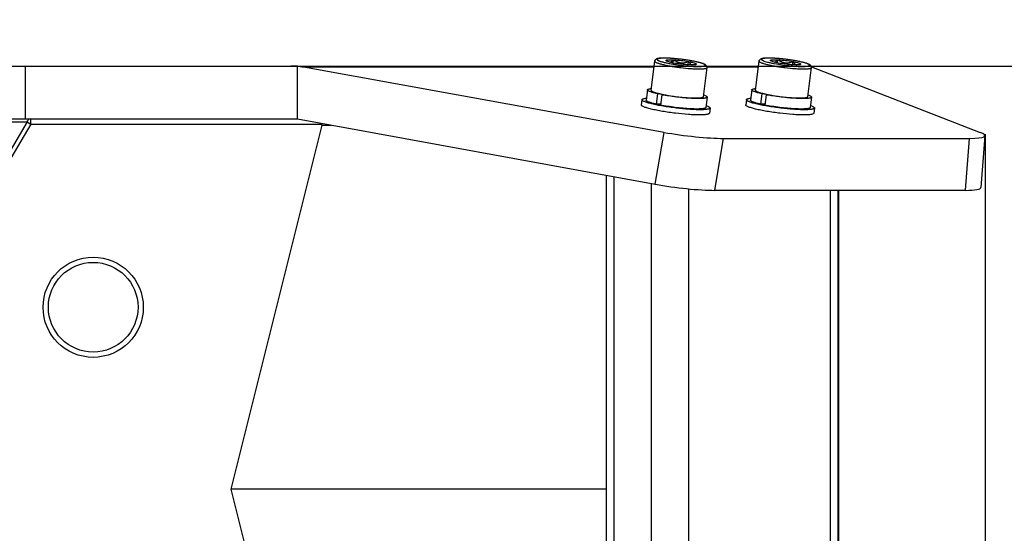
# Model space of a CAD drawing. Header units: millimetres. Extents: x 0 to 420, y 0 to 297.
# Tile 148 of 256: x 134 to 153, y 139 to 149. Entities that reach past the tile are written whole.
import ezdxf

# ---------------------------------------------------------------- set-up
doc = ezdxf.new("R2010")
doc.units = ezdxf.units.MM
doc.header["$LTSCALE"] = 23.1
doc.layers.get('0').update_dxf_attribs({"linetype": 'CONTINUOUS'})
doc.layers.add('DIM_PILOTEES', color=7, linetype='CONTINUOUS')
doc.styles.get("Standard").update_dxf_attribs({"font": 'txt', "width": 0.7})
doc.dimstyles.new('DIMSTYLE_1', dxfattribs={"dimtxt": 2.5, "dimasz": 3.5, "dimexe": 2, "dimexo": 0, "dimtad": 1, "dimdec": 0, "dimlfac": 10, "dimdsep": 46, "dimtxsty": 'Standard', "dimblk": '_FILLED', "dimblk1": '_FILLED', "dimblk2": '_FILLED', "dimcen": 0.09, "dimazin": 2, "dimtp": 1.2, "dimtm": 1.2, "dimtfac": 1, "dimtdec": 0, "dimtofl": 0, "dimtmove": 0, "dimatfit": 3, "dimldrblk": '_FILLED', "dimfxl": 0, "dimtolj": 1, "dimarcsym": 0})
doc.dimstyles.new('DIMSTYLE_2', dxfattribs={"dimtxt": 2.5, "dimasz": 3.5, "dimexe": 2, "dimexo": 0, "dimtad": 1, "dimdec": 0, "dimlfac": 10, "dimdsep": 46, "dimtxsty": 'Standard', "dimblk": '_FILLED', "dimblk1": '_FILLED', "dimblk2": '_FILLED', "dimcen": 0.09, "dimazin": 2, "dimtp": 0.5, "dimtm": 0.5, "dimtfac": 1, "dimtdec": 0, "dimtofl": 0, "dimtmove": 0, "dimatfit": 3, "dimldrblk": '_FILLED', "dimfxl": 0, "dimtolj": 1, "dimarcsym": 0})
doc.dimstyles.new('DIMSTYLE_4', dxfattribs={"dimtxt": 2.5, "dimasz": 3.5, "dimexe": 2, "dimexo": 0, "dimtad": 1, "dimdec": 0, "dimlfac": 10, "dimdsep": 46, "dimtxsty": 'Standard', "dimblk": '_FILLED', "dimblk1": '_FILLED', "dimblk2": '_FILLED', "dimcen": 0.09, "dimazin": 2, "dimtp": 0.8, "dimtm": 0.8, "dimtfac": 1, "dimtdec": 0, "dimtofl": 0, "dimtmove": 0, "dimatfit": 3, "dimldrblk": '_FILLED', "dimfxl": 0, "dimtolj": 1, "dimarcsym": 0})

# ---------------------------------------------------------------- blocks, each defined once
blk = doc.blocks.new('_FILLED')
at = {"color": 0, "linetype": 'ByBlock'}
blk.add_solid([(0, 0), (-1, 0.1429), (-1, -0.1429)], dxfattribs=at)
blk = doc.blocks.new('*D4')
at = {"layer": 'DIM_PILOTEES', "color": 2, "linetype": 'Continuous'}
for p, q in [((169.825, 234.122), (190.886, 234.122)), ((188.886, 234.122), (188.886, 181.785)), ((188.886, 129.447), (188.886, 181.785)), ((149.276, 129.447), (190.886, 129.447))]:
    blk.add_line(p, q, dxfattribs=at)
at = {"layer": 'DIM_PILOTEES', "color": 2, "linetype": 'Continuous', "xscale": 3.5, "yscale": 3.5, "zscale": 3.5}
for p, rotation in [((188.886, 234.122), 90), ((188.886, 129.447), 270)]:
    blk.add_blockref('_FILLED', p, dxfattribs=dict(at, rotation=rotation))
at = {"layer": 'DIM_PILOTEES', "color": 2, "linetype": 'Continuous', "insert": (185.761, 188.847), "char_height": 2.5, "width": 10.98214, "attachment_point": 2, "rotation": 90, "line_spacing_factor": 0.9}
blk.add_mtext('{\\ftxt;\\W0.0001;\\H0.0001;\\~}{\\ftxt;\\W2.9285714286;\\H2.5; }{\\ftxt;\\W0.0001;\\H0.0001;\\~}', dxfattribs=at)
blk = doc.blocks.new('*D5')
at = {"layer": 'DIM_PILOTEES', "color": 2, "linetype": 'Continuous'}
for p, q in [((95.915, 146.449), (95.915, 118.403)), ((152.336, 146.449), (152.336, 118.403)), ((95.915, 120.403), (124.125, 120.403)), ((152.336, 120.403), (124.125, 120.403))]:
    blk.add_line(p, q, dxfattribs=at)
at = {"layer": 'DIM_PILOTEES', "color": 2, "linetype": 'Continuous', "xscale": 3.5, "yscale": 3.5, "zscale": 3.5, "rotation": 180}
blk.add_blockref('_FILLED', (95.915, 120.403), dxfattribs=at)
at = {"layer": 'DIM_PILOTEES', "color": 2, "linetype": 'Continuous', "xscale": 3.5, "yscale": 3.5, "zscale": 3.5}
blk.add_blockref('_FILLED', (152.336, 120.403), dxfattribs=at)
at = {"layer": 'DIM_PILOTEES', "color": 2, "linetype": 'Continuous', "insert": (124.785, 123.528), "char_height": 2.5, "width": 8.57143, "attachment_point": 2, "line_spacing_factor": 0.9}
blk.add_mtext('{\\ftxt;\\W0.0001;\\H0.0001;\\~}{\\ftxt;\\W2.2857142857;\\H2.5; }{\\ftxt;\\W0.0001;\\H0.0001;\\~}', dxfattribs=at)
blk = doc.blocks.new('*D7')
at = {"layer": 'DIM_PILOTEES', "color": 2, "linetype": 'Continuous'}
for p, q in [((175.509, 147.742), (175.509, 155.242)), ((175.509, 155.242), (175.509, 138.595)), ((139.175, 147.742), (177.509, 147.742)), ((175.509, 121.947), (175.509, 138.595)), ((149.276, 129.447), (177.509, 129.447)), ((175.509, 129.447), (175.509, 121.947))]:
    blk.add_line(p, q, dxfattribs=at)
at = {"layer": 'DIM_PILOTEES', "color": 2, "linetype": 'Continuous', "xscale": 3.5, "yscale": 3.5, "zscale": 3.5}
for p, rotation in [((175.509, 147.742), 270), ((175.509, 129.447), 90)]:
    blk.add_blockref('_FILLED', p, dxfattribs=dict(at, rotation=rotation))
at = {"layer": 'DIM_PILOTEES', "color": 2, "linetype": 'Continuous', "insert": (172.384, 139.444), "char_height": 2.5, "width": 7.76786, "attachment_point": 2, "rotation": 90, "line_spacing_factor": 0.9}
blk.add_mtext('{\\ftxt;\\W0.0001;\\H0.0001;\\~}{\\ftxt;\\W2.0714285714;\\H2.5; }{\\ftxt;\\W0.0001;\\H0.0001;\\~}', dxfattribs=at)

msp = doc.modelspace()

# ---------------------------------------------------------------- linework, layer by layer
at = {"color": 7, "linetype": 'Continuous'}
for p, q in [((146.4206, 147.8023), (146.428, 147.8618)), ((148.4005, 147.8023), (148.4079, 147.8618)), ((102.1903, 147.742), (146.0602, 147.742)), ((134.1384, 147.742), (134.1384, 146.742)), ((139.2969, 146.742), (139.2969, 147.7382)), ((139.3792, 147.7271), (146.0584, 147.7271)), ((146.2489, 146.4851), (139.3792, 147.7271)), ((146.0037, 147.2838), (146.0717, 147.8355)), ((146.0599, 147.742), (146.0714, 147.8356)), ((146.0714, 147.8356), (146.0722, 147.838)), ((146.0714, 147.8354), (146.0715, 147.8356)), ((146.0717, 147.8355), (146.0717, 147.8342)), ((146.707, 147.7662), (146.7145, 147.8272)), ((146.9962, 147.1614), (147.0642, 147.7131)), ((147.0586, 147.742), (148.0401, 147.742)), ((147.0645, 147.7271), (148.0383, 147.7271)), ((147.9836, 147.2838), (148.0516, 147.8355)), ((148.0398, 147.742), (148.0513, 147.8356)), ((148.0513, 147.8356), (148.0521, 147.838)), ((148.0513, 147.8354), (148.0514, 147.8356)), ((148.0516, 147.8355), (148.0516, 147.8342)), ((148.6869, 147.7662), (148.6944, 147.8272)), ((148.9761, 147.1614), (149.0441, 147.7131)), ((149.044, 147.725), (152.242, 146.4851)), ((145.9342, 147.2924), (145.9099, 147.0954)), ((146.0037, 147.2838), (146.0037, 147.2825)), ((146.1243, 147.2161), (146.1, 147.0191)), ((146.1705, 147.2169), (146.1243, 147.2161)), ((146.2044, 147.1991), (146.1801, 147.002)), ((146.2044, 147.1991), (146.2513, 147.1999)), ((147.0657, 147.1529), (147.0414, 146.9559)), ((147.9141, 147.2924), (147.8898, 147.0954)), ((147.9836, 147.2838), (147.9836, 147.2825)), ((148.1042, 147.2161), (148.0799, 147.0191)), ((148.1504, 147.2169), (148.1042, 147.2161)), ((148.1843, 147.1991), (148.16, 147.002)), ((148.1843, 147.1991), (148.2312, 147.1999)), ((149.0456, 147.1529), (149.0213, 146.9559)), ((145.8306, 147.1051), (145.8184, 147.0066)), ((146.1824, 147.0205), (146.1, 147.0191)), ((147.1208, 146.9461), (147.1086, 146.8475)), ((147.8104, 147.1051), (147.7983, 147.0066)), ((148.1623, 147.0205), (148.0799, 147.0191)), ((149.1007, 146.9461), (149.0885, 146.8475)), ((108.9535, 146.742), (139.2969, 146.742)), ((134.2415, 146.642), (134.2415, 146.742)), ((139.2969, 146.742), (146.0835, 145.5012)), ((130.1252, 146.6835), (134.1708, 146.6835)), ((134.1708, 146.6835), (130.2111, 139.947)), ((134.2415, 146.642), (130.3063, 139.947)), ((134.1708, 146.6835), (134.2415, 146.642)), ((134.2415, 146.642), (139.7595, 146.642)), ((139.7593, 146.6231), (138.0369, 139.717)), ((139.7592, 146.6229), (138.0369, 139.717)), ((139.7595, 146.642), (139.7592, 146.6229)), ((139.7596, 146.622), (139.7592, 146.6241)), ((139.7593, 146.6231), (139.7597, 146.6246)), ((139.7597, 146.6246), (139.9389, 146.6246)), ((146.0835, 145.5012), (146.2489, 146.4851)), ((147.2122, 145.3861), (147.3779, 146.3712)), ((147.3779, 146.3712), (152.0368, 146.3712)), ((152.0368, 146.3712), (151.9596, 145.3861)), ((152.3338, 146.4214), (152.2566, 145.4368)), ((145.1553, 133.763), (145.1553, 145.6709)), ((145.3018, 133.7898), (145.3018, 145.6441)), ((146.0089, 133.9191), (146.0089, 145.5149)), ((146.716, 134.02), (146.716, 145.414)), ((147.2122, 145.3861), (151.9596, 145.3861)), ((149.403, 134.0478), (149.403, 145.3861)), ((149.5495, 134.0478), (149.5495, 145.3861)), ((149.5601, 134.0478), (149.5601, 145.3861)), ((145.1553, 139.717), (138.0369, 139.717)), ((138.0369, 139.717), (139.7592, 132.811)), ((138.0369, 139.717), (139.7592, 132.811))]:
    msp.add_line(p, q, dxfattribs=at)
for radius in [0.95, 0.85]:
    msp.add_circle((135.4252, 143.1695), radius, dxfattribs=at)
for centre, radius, start, end in [((146.5867, 148.0493), 0.3615, 213.79228, 214.43519), ((146.4186, 147.9759), 0.1838, 223.95567, 225.15445), ((146.5679, 148.0364), 0.3387, 214.43545, 215.07661), ((146.4097, 147.967), 0.1712, 225.15867, 226.04218), ((146.3939, 147.9503), 0.1483, 225.9707, 229.96713), ((146.64, 148.0024), 0.313, 312.50418, 313.02527), ((146.6289, 148.0142), 0.3292, 313.02512, 313.51689), ((146.6121, 148.0319), 0.3536, 313.52143, 314.37244), ((147.0176, 147.7189), 0.047, 352.98643, 3.00186), ((148.5666, 148.0493), 0.3615, 213.79228, 214.43519), ((148.3985, 147.9759), 0.1838, 223.95567, 225.15445), ((148.5478, 148.0364), 0.3387, 214.43545, 215.07661), ((148.3896, 147.967), 0.1712, 225.15867, 226.04218), ((148.3738, 147.9503), 0.1483, 225.9707, 229.96713), ((148.6199, 148.0024), 0.313, 312.50418, 313.02527), ((148.6088, 148.0142), 0.3292, 313.02512, 313.51689), ((148.592, 148.0319), 0.3536, 313.52143, 314.37244), ((148.9971, 147.7189), 0.0474, 2.98365, 16.74705), ((148.9975, 147.7189), 0.047, 352.98643, 3.00186)]:
    msp.add_arc(centre, radius, start, end, dxfattribs=at)
for centre, major_axis, ratio, start_param, end_param in [((139.1746, 146.742), (1.4142, 0), 0.7071068, 1.4841583, 1.5707963), ((139.2135, 146.742), (0, 1), 0.9644726, -0.1726293, -0.086638), ((139.718, 146.642), (0, 0.1), 0.4142136, -1.5707963, -1.4144626), ((139.69, 146.642), (0.0244, 0.0985), 0.7072147, 4.7115188, 5.0413492), ((146.6813, 146.543), (0.9935, -0.1222), 0.1214653, -2.0060504, -0.7789153), ((151.3402, 146.543), (0.9935, -0.1222), 0.1214653, -0.7789153, 0.4482197), ((146.5159, 145.5597), (0.9932, -0.1236), 0.1228058, -2.0059418, -0.7788067), ((151.2631, 145.5597), (0.9934, -0.1236), 0.1227766, -0.7786896, 0.005595)]:
    msp.add_ellipse(centre, major_axis=major_axis, ratio=ratio, start_param=start_param, end_param=end_param, dxfattribs=at)
for points, knots in [([(146.0714, 147.8355), (146.0723, 147.8426), (146.0771, 147.8554), (146.0898, 147.8687), (146.1033, 147.8766), (146.1214, 147.8832), (146.1469, 147.8883), (146.1682, 147.8904), (146.1798, 147.8912)], [0, 0, 0, 0, 0.1612647, 0.2981604, 0.4108801, 0.5143481, 0.7345787, 1, 1, 1, 1]), ([(147.0645, 147.7213), (147.064, 147.7301), (147.0585, 147.7458), (147.0428, 147.7615), (147.0262, 147.772), (147.008, 147.7806), (146.9869, 147.7888), (146.9525, 147.8002), (146.9012, 147.8141), (146.8309, 147.8297), (146.7508, 147.8447), (146.6639, 147.8585), (146.5443, 147.8745), (146.4267, 147.8861), (146.3159, 147.8923), (146.2453, 147.8938), (146.1936, 147.8925), (146.1586, 147.8895), (146.137, 147.8864), (146.1177, 147.8819), (146.099, 147.8748), (146.0803, 147.8609), (146.0729, 147.8447), (146.0717, 147.8355)], [0, 0, 0, 0, 0.0250543, 0.0444736, 0.061961, 0.0806421, 0.1018359, 0.1260198, 0.1836078, 0.2525004, 0.3305122, 0.4148207, 0.5022435, 0.6730442, 0.749956, 0.8174014, 0.8733157, 0.896653, 0.917083, 0.9352486, 0.952856, 0.9736021, 1, 1, 1, 1]), ([(147.0294, 147.7586), (147.0293, 147.7607), (147.0267, 147.7656), (147.0192, 147.7717), (147.0079, 147.7783), (146.9924, 147.7852), (146.973, 147.7924), (146.9398, 147.803), (146.8898, 147.8162), (146.8211, 147.8312), (146.7428, 147.8457), (146.658, 147.859), (146.57, 147.8707), (146.4821, 147.8803), (146.3977, 147.8873), (146.32, 147.8917), (146.2609, 147.893), (146.2191, 147.8924), (146.1927, 147.8912), (146.17, 147.8893), (146.1511, 147.8867), (146.1362, 147.8835), (146.1264, 147.8801), (146.1209, 147.8768), (146.1175, 147.8738), (146.1162, 147.8707), (146.1163, 147.8688)], [0, 0, 0, 0, 0.0067319, 0.016637, 0.0304967, 0.0484873, 0.0705723, 0.0966118, 0.1596699, 0.2354551, 0.3211691, 0.4135956, 0.5092445, 0.6044953, 0.6957436, 0.779547, 0.8527682, 0.884552, 0.9127275, 0.9370578, 0.9573627, 0.9735407, 0.9856269, 0.9902372, 0.9940208, 1, 1, 1, 1]), ([(146.1163, 147.8688), (146.1164, 147.8667), (146.119, 147.8618), (146.1265, 147.8557), (146.1378, 147.8491), (146.1533, 147.8423), (146.1727, 147.835), (146.2059, 147.8244), (146.2559, 147.8112), (146.3246, 147.7962), (146.4029, 147.7817), (146.4876, 147.7684), (146.5756, 147.7567), (146.6635, 147.7472), (146.748, 147.7401), (146.8256, 147.7357), (146.8848, 147.7344), (146.9265, 147.735), (146.9529, 147.7362), (146.9757, 147.7381), (146.9946, 147.7407), (147.0094, 147.7439), (147.0192, 147.7473), (147.0248, 147.7507), (147.0282, 147.7536), (147.0295, 147.7568), (147.0294, 147.7586)], [0, 0, 0, 0, 0.0067319, 0.016637, 0.0304967, 0.0484873, 0.0705723, 0.0966118, 0.1596699, 0.2354551, 0.3211691, 0.4135956, 0.5092445, 0.6044953, 0.6957436, 0.779547, 0.8527682, 0.884552, 0.9127275, 0.9370578, 0.9573627, 0.9735407, 0.9856269, 0.9902372, 0.9940208, 1, 1, 1, 1]), ([(146.2863, 147.8483), (146.2861, 147.8524), (146.2963, 147.8571), (146.3085, 147.8596), (146.3252, 147.8618), (146.3456, 147.863), (146.3701, 147.8634), (146.3979, 147.8631), (146.4176, 147.8623), (146.428, 147.8618)], [0, 0, 0, 0, 0.0844782, 0.1683464, 0.2819798, 0.4242785, 0.5932285, 0.7861773, 1, 1, 1, 1]), ([(146.3548, 147.8172), (146.3679, 147.8189), (146.395, 147.8316), (146.4167, 147.8508), (146.428, 147.8618)], [0, 0, 0, 0, 0.4554733, 1, 1, 1, 1]), ([(146.428, 147.8618), (146.4757, 147.8594), (146.5717, 147.8505), (146.6669, 147.8363), (146.7145, 147.8272)], [0, 0, 0, 0, 0.497166, 1, 1, 1, 1]), ([(146.428, 147.8618), (146.4489, 147.848), (146.4927, 147.8232), (146.5661, 147.8025), (146.6423, 147.8052), (146.6908, 147.8188), (146.7145, 147.8272)], [0, 0, 0, 0, 0.2498807, 0.4996845, 0.749673, 1, 1, 1, 1]), ([(148.0513, 147.8355), (148.0522, 147.8426), (148.057, 147.8554), (148.0697, 147.8687), (148.0832, 147.8766), (148.1013, 147.8832), (148.1268, 147.8883), (148.1481, 147.8904), (148.1597, 147.8912)], [0, 0, 0, 0, 0.1612647, 0.2981604, 0.4108801, 0.5143481, 0.7345787, 1, 1, 1, 1]), ([(149.0425, 147.7325), (149.0402, 147.7401), (149.0326, 147.7528), (149.0167, 147.7657), (148.9998, 147.7752), (148.9809, 147.7835), (148.9591, 147.7915), (148.9236, 147.8027), (148.8714, 147.8164), (148.8004, 147.8318), (148.6903, 147.8519), (148.5737, 147.8685), (148.4552, 147.8812), (148.3697, 147.8883), (148.291, 147.8925), (148.2219, 147.8938), (148.1713, 147.8924), (148.1371, 147.8893), (148.1159, 147.8862), (148.0969, 147.8817), (148.0785, 147.8745), (148.06, 147.8607), (148.0528, 147.8446), (148.0516, 147.8355)], [0, 0, 0, 0, 0.0226675, 0.0408051, 0.0584522, 0.0778931, 0.1000351, 0.1251898, 0.1845254, 0.2547437, 0.3336033, 0.5056861, 0.5925299, 0.6755783, 0.7517912, 0.8185208, 0.873806, 0.8968939, 0.9171373, 0.935198, 0.9528002, 0.9736082, 1, 1, 1, 1]), ([(149.0093, 147.7586), (149.0092, 147.7607), (149.0066, 147.7656), (148.9991, 147.7717), (148.9878, 147.7783), (148.9723, 147.7852), (148.9529, 147.7924), (148.9197, 147.803), (148.8697, 147.8162), (148.801, 147.8312), (148.7227, 147.8457), (148.6379, 147.859), (148.5499, 147.8707), (148.462, 147.8803), (148.3776, 147.8873), (148.2999, 147.8917), (148.2408, 147.893), (148.199, 147.8924), (148.1726, 147.8912), (148.1499, 147.8893), (148.131, 147.8867), (148.1161, 147.8835), (148.1063, 147.8801), (148.1008, 147.8768), (148.0974, 147.8738), (148.0961, 147.8707), (148.0961, 147.8688)], [0, 0, 0, 0, 0.0067319, 0.016637, 0.0304967, 0.0484873, 0.0705723, 0.0966118, 0.1596699, 0.2354551, 0.3211691, 0.4135956, 0.5092445, 0.6044953, 0.6957436, 0.779547, 0.8527682, 0.884552, 0.9127275, 0.9370578, 0.9573627, 0.9735407, 0.9856269, 0.9902372, 0.9940208, 1, 1, 1, 1]), ([(148.0961, 147.8688), (148.0962, 147.8669), (148.0984, 147.8625), (148.1047, 147.8569), (148.1143, 147.851), (148.1337, 147.8417), (148.1664, 147.8301), (148.2148, 147.8165), (148.274, 147.8026), (148.3687, 147.7837), (148.498, 147.7633), (148.6306, 147.7481), (148.735, 147.7396), (148.8061, 147.7358), (148.869, 147.7343), (148.9217, 147.7353), (148.9584, 147.7381), (148.9814, 147.742), (148.9906, 147.7444), (148.9945, 147.7458)], [0, 0, 0, 0, 0.0062211, 0.0150742, 0.0272694, 0.0430011, 0.0849911, 0.1402088, 0.2070673, 0.2835142, 0.4553174, 0.6340183, 0.7188659, 0.797077, 0.8661913, 0.9240732, 0.969022, 0.9862878, 1, 1, 1, 1]), ([(148.2662, 147.8483), (148.266, 147.8524), (148.2762, 147.8571), (148.2884, 147.8596), (148.3051, 147.8618), (148.3255, 147.863), (148.35, 147.8634), (148.3778, 147.8631), (148.3975, 147.8623), (148.4079, 147.8618)], [0, 0, 0, 0, 0.0844782, 0.1683464, 0.2819798, 0.4242785, 0.5932285, 0.7861773, 1, 1, 1, 1]), ([(148.3347, 147.8172), (148.3478, 147.8189), (148.3749, 147.8316), (148.3966, 147.8508), (148.4079, 147.8618)], [0, 0, 0, 0, 0.4554733, 1, 1, 1, 1]), ([(148.4079, 147.8618), (148.4556, 147.8594), (148.5516, 147.8505), (148.6468, 147.8363), (148.6944, 147.8272)], [0, 0, 0, 0, 0.497166, 1, 1, 1, 1]), ([(148.4079, 147.8618), (148.4288, 147.848), (148.4726, 147.8232), (148.546, 147.8025), (148.6222, 147.8052), (148.6707, 147.8188), (148.6944, 147.8272)], [0, 0, 0, 0, 0.2498807, 0.4996845, 0.749673, 1, 1, 1, 1]), ([(146.0717, 147.8342), (146.0718, 147.8319), (146.0747, 147.8266), (146.0826, 147.8201), (146.0948, 147.813), (146.1114, 147.8055), (146.1322, 147.7977), (146.1678, 147.7863), (146.2215, 147.7721), (146.2954, 147.7558), (146.3795, 147.7402), (146.4708, 147.7257), (146.5965, 147.7089), (146.7201, 147.6966), (146.8368, 147.6898), (146.9014, 147.6882), (146.9472, 147.6886), (146.9763, 147.6898), (147.0016, 147.6917), (147.0227, 147.6943), (147.0399, 147.6978), (147.0537, 147.702), (147.0636, 147.7081), (147.0642, 147.7131)], [0, 0, 0, 0, 0.0066897, 0.0165063, 0.0302258, 0.0480262, 0.069875, 0.0956372, 0.1580421, 0.2330918, 0.3180547, 0.4097873, 0.5048733, 0.6908989, 0.7749175, 0.8486992, 0.8808966, 0.9095733, 0.9344886, 0.9554542, 0.9723534, 0.9851863, 1, 1, 1, 1]), ([(146.288, 147.8445), (146.2877, 147.8448), (146.2869, 147.8459), (146.2864, 147.8473), (146.2863, 147.8483)], [0, 0, 0, 0, 0.2872521, 1, 1, 1, 1]), ([(146.2907, 147.8418), (146.2904, 147.842), (146.2894, 147.8429), (146.2885, 147.8438), (146.288, 147.8445)], [0, 0, 0, 0, 0.2753104, 1, 1, 1, 1]), ([(146.4312, 147.8002), (146.4142, 147.8035), (146.3832, 147.8099), (146.3421, 147.8204), (146.3145, 147.8293), (146.2987, 147.8365), (146.2929, 147.84), (146.2907, 147.8418)], [0, 0, 0, 0, 0.3529874, 0.645052, 0.8632106, 0.9419252, 1, 1, 1, 1]), ([(146.7177, 147.7656), (146.6699, 147.768), (146.574, 147.7769), (146.4787, 147.7911), (146.4312, 147.8002)], [0, 0, 0, 0, 0.497166, 1, 1, 1, 1]), ([(146.7145, 147.8272), (146.7345, 147.8234), (146.77, 147.8159), (146.815, 147.8038), (146.843, 147.7935), (146.856, 147.7854), (146.8593, 147.781), (146.8594, 147.7791)], [0, 0, 0, 0, 0.39333, 0.700826, 0.9037129, 0.9637365, 1, 1, 1, 1]), ([(146.7145, 147.8272), (146.7195, 147.8197), (146.7297, 147.8056), (146.7466, 147.7869), (146.7648, 147.7723), (146.7784, 147.7661), (146.7852, 147.7642)], [0, 0, 0, 0, 0.2799336, 0.5411595, 0.7805489, 1, 1, 1, 1]), ([(146.8515, 147.7716), (146.8489, 147.7706), (146.8426, 147.7689), (146.8264, 147.7661), (146.8, 147.7642), (146.7617, 147.7639), (146.7332, 147.7649), (146.7177, 147.7656)], [0, 0, 0, 0, 0.0630345, 0.1451478, 0.3652271, 0.6537581, 1, 1, 1, 1]), ([(146.8357, 147.7677), (146.8377, 147.7685), (146.8458, 147.7718), (146.8536, 147.7758), (146.8594, 147.7791)], [0, 0, 0, 0, 0.2443064, 1, 1, 1, 1]), ([(146.8567, 147.7744), (146.8563, 147.7741), (146.8547, 147.773), (146.8529, 147.7722), (146.8515, 147.7716)], [0, 0, 0, 0, 0.2162201, 1, 1, 1, 1]), ([(146.8594, 147.7791), (146.8594, 147.7787), (146.8592, 147.7768), (146.8578, 147.7753), (146.8567, 147.7744)], [0, 0, 0, 0, 0.2253571, 1, 1, 1, 1]), ([(148.0516, 147.8342), (148.0517, 147.8319), (148.0546, 147.8266), (148.0625, 147.8201), (148.0747, 147.813), (148.0913, 147.8055), (148.1121, 147.7977), (148.1477, 147.7863), (148.2014, 147.7721), (148.2753, 147.7558), (148.3594, 147.7402), (148.4507, 147.7257), (148.5764, 147.7089), (148.7, 147.6966), (148.8167, 147.6898), (148.8813, 147.6882), (148.9271, 147.6886), (148.9562, 147.6898), (148.9815, 147.6917), (149.0026, 147.6943), (149.0198, 147.6978), (149.0336, 147.702), (149.0435, 147.7081), (149.0441, 147.7131)], [0, 0, 0, 0, 0.0066897, 0.0165063, 0.0302258, 0.0480262, 0.069875, 0.0956372, 0.1580421, 0.2330918, 0.3180547, 0.4097873, 0.5048733, 0.6908989, 0.7749175, 0.8486992, 0.8808966, 0.9095733, 0.9344886, 0.9554542, 0.9723534, 0.9851863, 1, 1, 1, 1]), ([(148.2679, 147.8445), (148.2676, 147.8448), (148.2668, 147.8459), (148.2663, 147.8473), (148.2662, 147.8483)], [0, 0, 0, 0, 0.2872521, 1, 1, 1, 1]), ([(148.2706, 147.8418), (148.2703, 147.842), (148.2693, 147.8429), (148.2684, 147.8438), (148.2679, 147.8445)], [0, 0, 0, 0, 0.2753104, 1, 1, 1, 1]), ([(148.4111, 147.8002), (148.3941, 147.8035), (148.3631, 147.8099), (148.322, 147.8204), (148.2944, 147.8293), (148.2786, 147.8365), (148.2728, 147.84), (148.2706, 147.8418)], [0, 0, 0, 0, 0.3529874, 0.645052, 0.8632106, 0.9419252, 1, 1, 1, 1]), ([(148.6976, 147.7656), (148.6498, 147.768), (148.5539, 147.7769), (148.4586, 147.7911), (148.4111, 147.8002)], [0, 0, 0, 0, 0.497166, 1, 1, 1, 1]), ([(148.6944, 147.8272), (148.7144, 147.8234), (148.7499, 147.8159), (148.7949, 147.8038), (148.8229, 147.7935), (148.8359, 147.7854), (148.8392, 147.781), (148.8393, 147.7791)], [0, 0, 0, 0, 0.39333, 0.700826, 0.9037129, 0.9637365, 1, 1, 1, 1]), ([(148.6944, 147.8272), (148.6994, 147.8197), (148.7096, 147.8056), (148.7265, 147.7869), (148.7447, 147.7723), (148.7583, 147.7661), (148.7651, 147.7642)], [0, 0, 0, 0, 0.2799336, 0.5411595, 0.7805489, 1, 1, 1, 1]), ([(148.8314, 147.7716), (148.8288, 147.7706), (148.8225, 147.7689), (148.8063, 147.7661), (148.7799, 147.7642), (148.7416, 147.7639), (148.7131, 147.7649), (148.6976, 147.7656)], [0, 0, 0, 0, 0.0630345, 0.1451478, 0.3652271, 0.6537581, 1, 1, 1, 1]), ([(148.8156, 147.7677), (148.8176, 147.7685), (148.8257, 147.7718), (148.8335, 147.7758), (148.8393, 147.7791)], [0, 0, 0, 0, 0.2443064, 1, 1, 1, 1]), ([(148.8366, 147.7744), (148.8362, 147.7741), (148.8346, 147.773), (148.8328, 147.7722), (148.8314, 147.7716)], [0, 0, 0, 0, 0.2162201, 1, 1, 1, 1]), ([(148.8393, 147.7791), (148.8393, 147.7787), (148.8391, 147.7768), (148.8377, 147.7753), (148.8366, 147.7744)], [0, 0, 0, 0, 0.2253571, 1, 1, 1, 1]), ([(148.9945, 147.7458), (148.9968, 147.7466), (149.0004, 147.7481), (149.0047, 147.7507), (149.0081, 147.7536), (149.0094, 147.7568), (149.0093, 147.7586)], [0, 0, 0, 0, 0.3464238, 0.5560627, 0.728114, 1, 1, 1, 1]), ([(145.9342, 147.2924), (145.9346, 147.2956), (145.9388, 147.3004), (145.9462, 147.3044), (145.9585, 147.3091), (145.9792, 147.3135), (145.9973, 147.3158), (146.0077, 147.3168)], [0, 0, 0, 0, 0.1212102, 0.2086116, 0.3186196, 0.6107138, 1, 1, 1, 1]), ([(147.9141, 147.2924), (147.9145, 147.2956), (147.9187, 147.3004), (147.9261, 147.3044), (147.9384, 147.3091), (147.9591, 147.3135), (147.9772, 147.3158), (147.9876, 147.3168)], [0, 0, 0, 0, 0.1212102, 0.2086116, 0.3186196, 0.6107138, 1, 1, 1, 1]), ([(145.8306, 147.1051), (145.8308, 147.1068), (145.8323, 147.1105), (145.8371, 147.1149), (145.8442, 147.1189), (145.8537, 147.1225), (145.8656, 147.1257), (145.886, 147.1298), (145.9026, 147.1319), (145.9144, 147.133)], [0, 0, 0, 0, 0.0555478, 0.1233458, 0.2105002, 0.3202055, 0.453797, 0.6117161, 1, 1, 1, 1]), ([(146.1243, 147.2161), (146.1099, 147.2194), (146.0826, 147.226), (146.0443, 147.2364), (146.0113, 147.2466), (145.9838, 147.2564), (145.9623, 147.2658), (145.9483, 147.2737), (145.9404, 147.2801), (145.9358, 147.285), (145.9339, 147.2897), (145.9342, 147.2924)], [0, 0, 0, 0, 0.2119188, 0.4014828, 0.5666915, 0.7059176, 0.8180307, 0.9026684, 0.93503, 0.9613047, 1, 1, 1, 1]), ([(146.0037, 147.2825), (146.0038, 147.28), (146.0072, 147.2742), (146.0163, 147.2673), (146.0303, 147.2595), (146.0493, 147.2515), (146.0732, 147.243), (146.1139, 147.2306), (146.147, 147.2223), (146.1705, 147.2169)], [0, 0, 0, 0, 0.040635, 0.1019873, 0.1887872, 0.3019088, 0.4409072, 0.6046802, 1, 1, 1, 1]), ([(146.1705, 147.2169), (146.1768, 147.2154), (146.2037, 147.2094), (146.2307, 147.2038), (146.2513, 147.1999)], [0, 0, 0, 0, 0.2367386, 1, 1, 1, 1]), ([(147.0657, 147.1529), (147.0653, 147.1495), (147.0606, 147.1445), (147.0525, 147.1403), (147.0433, 147.137), (147.0319, 147.1341), (147.0122, 147.1305), (146.9821, 147.1272), (146.9399, 147.125), (146.89, 147.1245), (146.8335, 147.1255), (146.7474, 147.1293), (146.6311, 147.1381), (146.4868, 147.1537), (146.3434, 147.1738), (146.2494, 147.1902), (146.2044, 147.1991)], [0, 0, 0, 0, 0.0118392, 0.020555, 0.0315977, 0.0450877, 0.0610589, 0.1003487, 0.1490493, 0.2064431, 0.2716128, 0.3434826, 0.5023931, 0.6724659, 0.8421701, 1, 1, 1, 1]), ([(146.2513, 147.1999), (146.2908, 147.1923), (146.3728, 147.1783), (146.4975, 147.1611), (146.6224, 147.1478), (146.7228, 147.1404), (146.7969, 147.1373), (146.8455, 147.1365), (146.8883, 147.1371), (146.9246, 147.1391), (146.9537, 147.1424), (146.9733, 147.1463), (146.9849, 147.1506), (146.9918, 147.1542), (146.9958, 147.1585), (146.9962, 147.1614)], [0, 0, 0, 0, 0.159726, 0.3302882, 0.5003922, 0.6587766, 0.7302656, 0.7950242, 0.8520096, 0.9003359, 0.939313, 0.9685291, 0.9794961, 0.9881652, 1, 1, 1, 1]), ([(147.0004, 147.1944), (147.0102, 147.1909), (147.0272, 147.1843), (147.0462, 147.175), (147.057, 147.1674), (147.0632, 147.1617), (147.0661, 147.1561), (147.0657, 147.1529)], [0, 0, 0, 0, 0.389265, 0.6813448, 0.7913495, 0.8787564, 1, 1, 1, 1]), ([(147.8104, 147.1051), (147.8107, 147.1068), (147.8122, 147.1105), (147.817, 147.1149), (147.8241, 147.1189), (147.8336, 147.1225), (147.8455, 147.1257), (147.8659, 147.1298), (147.8825, 147.1319), (147.8943, 147.133)], [0, 0, 0, 0, 0.0555478, 0.1233458, 0.2105002, 0.3202055, 0.453797, 0.6117161, 1, 1, 1, 1]), ([(148.1042, 147.2161), (148.0898, 147.2194), (148.0625, 147.226), (148.0242, 147.2364), (147.9912, 147.2466), (147.9637, 147.2564), (147.9422, 147.2658), (147.9282, 147.2737), (147.9203, 147.2801), (147.9157, 147.285), (147.9138, 147.2897), (147.9141, 147.2924)], [0, 0, 0, 0, 0.2119188, 0.4014828, 0.5666915, 0.7059176, 0.8180307, 0.9026684, 0.93503, 0.9613047, 1, 1, 1, 1]), ([(147.9836, 147.2825), (147.9837, 147.28), (147.9871, 147.2742), (147.9962, 147.2673), (148.0102, 147.2595), (148.0292, 147.2515), (148.0531, 147.243), (148.0938, 147.2306), (148.1269, 147.2223), (148.1504, 147.2169)], [0, 0, 0, 0, 0.040635, 0.1019873, 0.1887872, 0.3019088, 0.4409072, 0.6046802, 1, 1, 1, 1]), ([(148.1504, 147.2169), (148.1567, 147.2154), (148.1836, 147.2094), (148.2106, 147.2038), (148.2312, 147.1999)], [0, 0, 0, 0, 0.2367386, 1, 1, 1, 1]), ([(149.0456, 147.1529), (149.0452, 147.1495), (149.0405, 147.1445), (149.0324, 147.1403), (149.0232, 147.137), (149.0118, 147.1341), (148.9921, 147.1305), (148.962, 147.1272), (148.9198, 147.125), (148.8699, 147.1245), (148.8134, 147.1255), (148.7273, 147.1293), (148.611, 147.1381), (148.4667, 147.1537), (148.3233, 147.1738), (148.2293, 147.1902), (148.1843, 147.1991)], [0, 0, 0, 0, 0.0118392, 0.020555, 0.0315977, 0.0450877, 0.0610589, 0.1003487, 0.1490493, 0.2064431, 0.2716128, 0.3434826, 0.5023931, 0.6724659, 0.8421701, 1, 1, 1, 1]), ([(148.2312, 147.1999), (148.2707, 147.1923), (148.3527, 147.1783), (148.4774, 147.1611), (148.6023, 147.1478), (148.7027, 147.1404), (148.7768, 147.1373), (148.8254, 147.1365), (148.8682, 147.1371), (148.9045, 147.1391), (148.9336, 147.1424), (148.9532, 147.1463), (148.9648, 147.1506), (148.9717, 147.1542), (148.9757, 147.1585), (148.9761, 147.1614)], [0, 0, 0, 0, 0.159726, 0.3302882, 0.5003922, 0.6587766, 0.7302656, 0.7950242, 0.8520096, 0.9003359, 0.939313, 0.9685291, 0.9794961, 0.9881652, 1, 1, 1, 1]), ([(148.9803, 147.1944), (148.9901, 147.1909), (149.0071, 147.1843), (149.0261, 147.175), (149.0369, 147.1674), (149.0431, 147.1617), (149.046, 147.1561), (149.0456, 147.1529)], [0, 0, 0, 0, 0.389265, 0.6813448, 0.7913495, 0.8787564, 1, 1, 1, 1]), ([(146.4677, 146.847), (146.384, 146.8571), (146.2625, 146.8746), (146.1086, 146.9032), (146.0238, 146.9218), (145.964, 146.9372), (145.9262, 146.9481), (145.8936, 146.9587), (145.8667, 146.969), (145.8456, 146.9788), (145.8319, 146.9871), (145.8243, 146.9937), (145.8198, 146.999), (145.8181, 147.0038), (145.8184, 147.0066)], [0, 0, 0, 0, 0.3731746, 0.5427896, 0.6921726, 0.7574708, 0.8156764, 0.8662757, 0.9088636, 0.9431812, 0.9692061, 0.9792482, 0.9874979, 1, 1, 1, 1]), ([(146.4799, 146.9456), (146.3961, 146.9557), (146.2746, 146.9731), (146.1208, 147.0017), (146.0359, 147.0203), (145.9762, 147.0357), (145.9383, 147.0466), (145.9058, 147.0572), (145.8788, 147.0675), (145.8577, 147.0774), (145.8441, 147.0856), (145.8365, 147.0922), (145.832, 147.0975), (145.8302, 147.1023), (145.8306, 147.1051)], [0, 0, 0, 0, 0.3731746, 0.5427896, 0.6921726, 0.7574708, 0.8156764, 0.8662757, 0.9088636, 0.9431812, 0.9692061, 0.9792482, 0.9874979, 1, 1, 1, 1]), ([(146.1, 147.0191), (146.0856, 147.0224), (146.0583, 147.029), (146.02, 147.0394), (145.987, 147.0495), (145.9595, 147.0594), (145.938, 147.0688), (145.924, 147.0767), (145.9161, 147.083), (145.9115, 147.088), (145.9096, 147.0927), (145.9099, 147.0954)], [0, 0, 0, 0, 0.2119188, 0.4014819, 0.5666906, 0.7059166, 0.8180298, 0.9026678, 0.9350301, 0.9613045, 1, 1, 1, 1]), ([(147.0414, 146.9559), (147.041, 146.9524), (147.0363, 146.9474), (147.0282, 146.9433), (147.0191, 146.94), (147.0076, 146.9371), (146.9879, 146.9334), (146.9578, 146.9302), (146.9156, 146.928), (146.8657, 146.9274), (146.8092, 146.9285), (146.7231, 146.9323), (146.6068, 146.941), (146.4625, 146.9567), (146.3191, 146.9768), (146.2252, 146.9931), (146.1801, 147.002)], [0, 0, 0, 0, 0.0118386, 0.0205543, 0.0315963, 0.0450861, 0.061057, 0.1003463, 0.1490462, 0.2064398, 0.2716095, 0.3434794, 0.5023904, 0.672464, 0.8421691, 1, 1, 1, 1]), ([(147.1208, 146.9461), (147.12, 146.9396), (147.1073, 146.9318), (147.0896, 146.9263), (147.0676, 146.9217), (147.0405, 146.9183), (147.008, 146.9158), (146.9706, 146.9143), (146.9118, 146.9136), (146.8288, 146.9156), (146.6785, 146.9242), (146.5608, 146.9358), (146.4799, 146.9456)], [0, 0, 0, 0, 0.0299504, 0.0558257, 0.0898846, 0.1321347, 0.182348, 0.2401526, 0.3050713, 0.4539176, 0.6235777, 1, 1, 1, 1]), ([(147.0462, 146.9934), (147.0574, 146.9895), (147.073, 146.9835), (147.0918, 146.9745), (147.1025, 146.9685), (147.1108, 146.9627), (147.1168, 146.9571), (147.1204, 146.9516), (147.121, 146.9478), (147.1208, 146.9461)], [0, 0, 0, 0, 0.3882669, 0.5461792, 0.67977, 0.7894794, 0.8766371, 0.9444453, 1, 1, 1, 1]), ([(148.4476, 146.847), (148.3639, 146.8571), (148.2424, 146.8746), (148.0885, 146.9032), (148.0037, 146.9218), (147.9439, 146.9372), (147.9061, 146.9481), (147.8735, 146.9587), (147.8466, 146.969), (147.8255, 146.9788), (147.8118, 146.9871), (147.8042, 146.9937), (147.7997, 146.999), (147.798, 147.0038), (147.7983, 147.0066)], [0, 0, 0, 0, 0.3731746, 0.5427896, 0.6921726, 0.7574708, 0.8156764, 0.8662757, 0.9088636, 0.9431812, 0.9692061, 0.9792482, 0.9874979, 1, 1, 1, 1]), ([(148.4598, 146.9456), (148.376, 146.9557), (148.2545, 146.9731), (148.1007, 147.0017), (148.0158, 147.0203), (147.9561, 147.0357), (147.9182, 147.0466), (147.8857, 147.0572), (147.8587, 147.0675), (147.8376, 147.0774), (147.824, 147.0856), (147.8164, 147.0922), (147.8119, 147.0975), (147.8101, 147.1023), (147.8104, 147.1051)], [0, 0, 0, 0, 0.3731746, 0.5427896, 0.6921726, 0.7574708, 0.8156764, 0.8662757, 0.9088636, 0.9431812, 0.9692061, 0.9792482, 0.9874979, 1, 1, 1, 1]), ([(148.0799, 147.0191), (148.0655, 147.0224), (148.0382, 147.029), (147.9999, 147.0394), (147.9669, 147.0495), (147.9394, 147.0594), (147.9179, 147.0688), (147.9039, 147.0767), (147.896, 147.083), (147.8914, 147.088), (147.8895, 147.0927), (147.8898, 147.0954)], [0, 0, 0, 0, 0.2119188, 0.4014819, 0.5666906, 0.7059166, 0.8180298, 0.9026678, 0.9350301, 0.9613045, 1, 1, 1, 1]), ([(149.0213, 146.9559), (149.0209, 146.9524), (149.0162, 146.9474), (149.0081, 146.9433), (148.999, 146.94), (148.9875, 146.9371), (148.9678, 146.9334), (148.9377, 146.9302), (148.8955, 146.928), (148.8456, 146.9274), (148.7891, 146.9285), (148.703, 146.9323), (148.5867, 146.941), (148.4424, 146.9567), (148.299, 146.9768), (148.2051, 146.9931), (148.16, 147.002)], [0, 0, 0, 0, 0.0118386, 0.0205543, 0.0315963, 0.0450861, 0.061057, 0.1003463, 0.1490462, 0.2064398, 0.2716095, 0.3434794, 0.5023904, 0.672464, 0.8421691, 1, 1, 1, 1]), ([(149.1007, 146.9461), (149.0999, 146.9396), (149.0872, 146.9318), (149.0695, 146.9263), (149.0475, 146.9217), (149.0204, 146.9183), (148.9879, 146.9158), (148.9505, 146.9143), (148.8917, 146.9136), (148.8087, 146.9156), (148.6584, 146.9242), (148.5407, 146.9358), (148.4598, 146.9456)], [0, 0, 0, 0, 0.0299504, 0.0558257, 0.0898846, 0.1321347, 0.182348, 0.2401526, 0.3050713, 0.4539176, 0.6235777, 1, 1, 1, 1]), ([(149.0261, 146.9934), (149.0373, 146.9895), (149.0529, 146.9835), (149.0717, 146.9745), (149.0824, 146.9685), (149.0907, 146.9627), (149.0967, 146.9571), (149.1003, 146.9516), (149.1009, 146.9478), (149.1007, 146.9461)], [0, 0, 0, 0, 0.3882669, 0.5461792, 0.67977, 0.7894794, 0.8766371, 0.9444453, 1, 1, 1, 1]), ([(134.2415, 146.742), (134.2265, 146.742), (134.194, 146.7286), (134.1765, 146.6996), (134.1708, 146.6835)], [0, 0, 0, 0, 0.4666902, 1, 1, 1, 1]), ([(147.1086, 146.8475), (147.1078, 146.8411), (147.0952, 146.8333), (147.0774, 146.8277), (147.0554, 146.8232), (147.0283, 146.8198), (146.9958, 146.8173), (146.9584, 146.8158), (146.8996, 146.8151), (146.8166, 146.8171), (146.6664, 146.8257), (146.5486, 146.8373), (146.4677, 146.847)], [0, 0, 0, 0, 0.0299504, 0.0558257, 0.0898846, 0.1321347, 0.182348, 0.2401526, 0.3050713, 0.4539176, 0.6235777, 1, 1, 1, 1]), ([(149.0885, 146.8475), (149.0877, 146.8411), (149.0751, 146.8333), (149.0573, 146.8277), (149.0353, 146.8232), (149.0082, 146.8198), (148.9757, 146.8173), (148.9383, 146.8158), (148.8795, 146.8151), (148.7965, 146.8171), (148.6463, 146.8257), (148.5285, 146.8373), (148.4476, 146.847)], [0, 0, 0, 0, 0.0299504, 0.0558257, 0.0898846, 0.1321347, 0.182348, 0.2401526, 0.3050713, 0.4539176, 0.6235777, 1, 1, 1, 1])]:
    msp.add_open_spline(points, degree=3, knots=knots, dxfattribs=at)

# ---------------------------------------------------------------- dimensions: what is measured, and where the dimension line sits
at = {"layer": 'DIM_PILOTEES', "color": 2, "linetype": 'Continuous'}
for base, p1, p2, angle, text, dimstyle, picture, middle in [((188.8855, 129.4471), (169.8252, 234.122), (149.276, 129.4471), 270, '{\\ftxt;\\W0.0001;\\H0.0001;\\~}{\\ftxt;\\W2.9285714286;\\H2.5; }{\\ftxt;\\W0.0001;\\H0.0001;\\~}', 'DIMSTYLE_1', '*D4', (188.8855, 188.4897)), ((175.5092, 147.742), (149.276, 129.4471), (139.1746, 147.742), 90, '{\\ftxt;\\W0.0001;\\H0.0001;\\~}{\\ftxt;\\W2.0714285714;\\H2.5; }{\\ftxt;\\W0.0001;\\H0.0001;\\~}', 'DIMSTYLE_2', '*D7', (175.5092, 139.0865))]:
    dim = msp.add_linear_dim(base=base, p1=p1, p2=p2, angle=angle, text=text, dimstyle=dimstyle, dxfattribs=at)
    dim.commit()
    dim.dimension.update_dxf_attribs({"geometry": picture, "text_midpoint": middle, "dimtype": 160})
dim = msp.add_linear_dim(base=(152.3359, 120.4025), p1=(95.9146, 146.4487), p2=(152.3359, 146.4487), text='{\\ftxt;\\W0.0001;\\H0.0001;\\~}{\\ftxt;\\W2.2857142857;\\H2.5; }{\\ftxt;\\W0.0001;\\H0.0001;\\~}', dimstyle='DIMSTYLE_4', dxfattribs=at)
dim.commit()
dim.dimension.update_dxf_attribs({"geometry": '*D5', "text_midpoint": (124.4277, 120.4025), "dimtype": 160})

doc.saveas('drawing.dxf')
